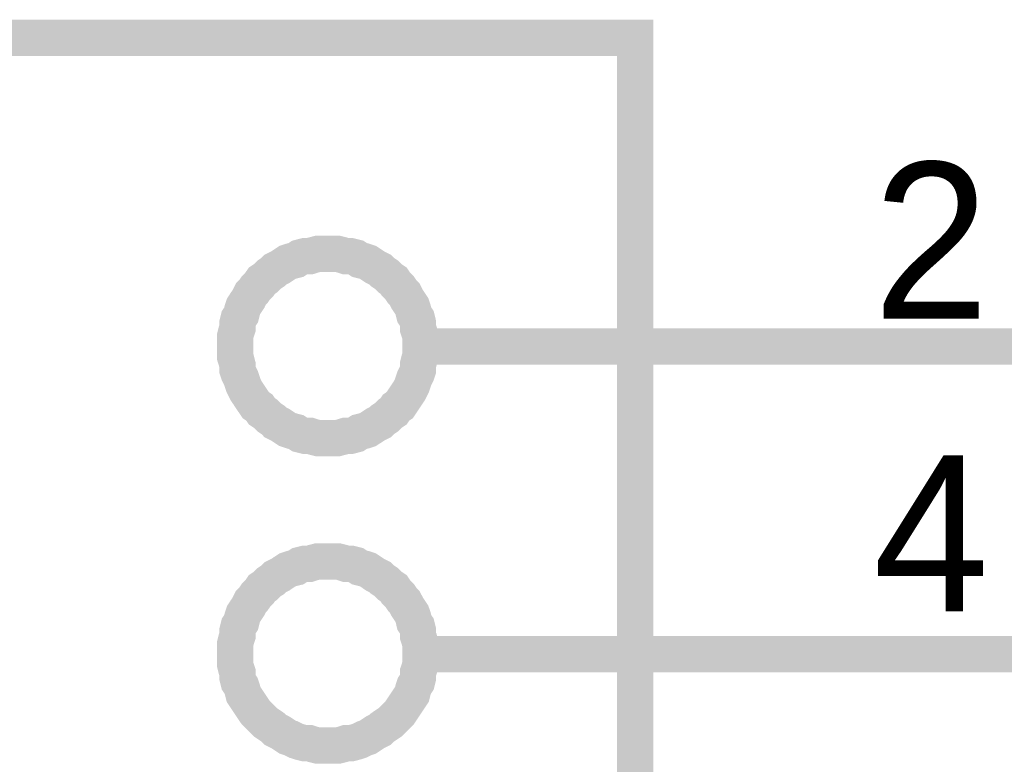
# Model space of a CAD drawing. Header units: inches. Extents: x 0 to 17, y 0 to 11.
# Tile 26 of 37: x 5.85 to 6.17, y 8.064 to 8.306. Entities that reach past the tile are written whole.
import ezdxf

# ---------------------------------------------------------------- set-up
doc = ezdxf.new("R2010")
doc.units = ezdxf.units.IN
doc.header["$MEASUREMENT"] = 0
doc.layers.add('Sheet', color=255, linetype='Continuous')

msp = doc.modelspace()

# ---------------------------------------------------------------- linework, layer by layer
at = {"layer": 'Sheet'}
for points in [[(5.65028, 8.29996, 0.0118, 0.0118, 0), (6.0503, 8.29996, 0.0118, 0.0118, 0), (6.0503, 6.99989, 0.0118, 0.0118, 0), (5.65028, 6.99989, 0.0118, 0.0118, 0), (5.65028, 8.29996, 0.0118, 0.0118, 0)], [(5.65028, 8.29996, 0.0039, 0.0039, 0), (5.65028, 6.99989, 0.0039, 0.0039, 0), (6.0503, 6.99989, 0.0039, 0.0039, 0), (6.0503, 8.29996, 0.0039, 0.0039, 0), (5.65028, 8.29996, 0.0039, 0.0039, 0), (5.65028, 8.29996, 0.0039, 0.0039, 0)]]:
    msp.add_lwpolyline(points, format="xyseb", close=True, dxfattribs=at)
for points in [[(5.92027, 8.19965, 0.0118, 0.0118, 0), (5.92027, 8.20123, 0.0118, 0.0118, 0), (5.92027, 8.20282, 0.0118, 0.0118, 0), (5.92066, 8.2044, 0.0118, 0.0118, 0), (5.92106, 8.20559, 0.0118, 0.0118, 0), (5.92106, 8.20718, 0.0118, 0.0118, 0), (5.92146, 8.20877, 0.0118, 0.0118, 0), (5.92225, 8.20996, 0.0118, 0.0118, 0), (5.92264, 8.21154, 0.0118, 0.0118, 0), (5.92304, 8.21273, 0.0118, 0.0118, 0), (5.92383, 8.21392, 0.0118, 0.0118, 0), (5.92463, 8.21511, 0.0118, 0.0118, 0), (5.92542, 8.2167, 0.0118, 0.0118, 0), (5.92621, 8.21749, 0.0118, 0.0118, 0), (5.92701, 8.21868, 0.0118, 0.0118, 0), (5.92819, 8.21987, 0.0118, 0.0118, 0), (5.92899, 8.22106, 0.0118, 0.0118, 0), (5.93018, 8.22185, 0.0118, 0.0118, 0), (5.93137, 8.22304, 0.0118, 0.0118, 0), (5.93256, 8.22383, 0.0118, 0.0118, 0), (5.93335, 8.22463, 0.0118, 0.0118, 0), (5.93493, 8.22542, 0.0118, 0.0118, 0), (5.93612, 8.22621, 0.0118, 0.0118, 0), (5.93731, 8.227, 0.0118, 0.0118, 0), (5.9385, 8.2274, 0.0118, 0.0118, 0), (5.94009, 8.2278, 0.0118, 0.0118, 0), (5.94128, 8.22859, 0.0118, 0.0118, 0), (5.94286, 8.22899, 0.0118, 0.0118, 0), (5.94445, 8.22899, 0.0118, 0.0118, 0), (5.94564, 8.22938, 0.0118, 0.0118, 0), (5.94722, 8.22978, 0.0118, 0.0118, 0), (5.94881, 8.22978, 0.0118, 0.0118, 0), (5.9504, 8.22978, 0.0118, 0.0118, 0)], [(5.9504, 8.22978, 0.0118, 0.0118, 0), (5.9504, 8.22978, 0.0118, 0.0118, 0)], [(5.9504, 8.22978, 0.0118, 0.0118, 0), (5.95198, 8.22978, 0.0118, 0.0118, 0), (5.95357, 8.22978, 0.0118, 0.0118, 0), (5.95515, 8.22938, 0.0118, 0.0118, 0), (5.95634, 8.22899, 0.0118, 0.0118, 0), (5.95793, 8.22899, 0.0118, 0.0118, 0), (5.95951, 8.22859, 0.0118, 0.0118, 0), (5.9607, 8.2278, 0.0118, 0.0118, 0), (5.96229, 8.2274, 0.0118, 0.0118, 0), (5.96348, 8.227, 0.0118, 0.0118, 0), (5.96467, 8.22621, 0.0118, 0.0118, 0), (5.96586, 8.22542, 0.0118, 0.0118, 0), (5.96744, 8.22463, 0.0118, 0.0118, 0), (5.96824, 8.22383, 0.0118, 0.0118, 0), (5.96943, 8.22304, 0.0118, 0.0118, 0), (5.97062, 8.22185, 0.0118, 0.0118, 0), (5.97181, 8.22106, 0.0118, 0.0118, 0), (5.9726, 8.21987, 0.0118, 0.0118, 0), (5.97379, 8.21868, 0.0118, 0.0118, 0), (5.97458, 8.21749, 0.0118, 0.0118, 0), (5.97537, 8.2167, 0.0118, 0.0118, 0), (5.97617, 8.21511, 0.0118, 0.0118, 0), (5.97696, 8.21392, 0.0118, 0.0118, 0), (5.97775, 8.21273, 0.0118, 0.0118, 0), (5.97815, 8.21154, 0.0118, 0.0118, 0), (5.97854, 8.20996, 0.0118, 0.0118, 0), (5.97934, 8.20877, 0.0118, 0.0118, 0), (5.97973, 8.20718, 0.0118, 0.0118, 0), (5.97973, 8.20559, 0.0118, 0.0118, 0), (5.98013, 8.2044, 0.0118, 0.0118, 0), (5.98053, 8.20282, 0.0118, 0.0118, 0), (5.98053, 8.20123, 0.0118, 0.0118, 0), (5.98053, 8.19965, 0.0118, 0.0118, 0)], [(5.92027, 8.19965, 0.0039, 0.0039, 0), (5.92027, 8.20123, 0.0039, 0.0039, 0), (5.92027, 8.20282, 0.0039, 0.0039, 0), (5.92066, 8.2044, 0.0039, 0.0039, 0), (5.92106, 8.20559, 0.0039, 0.0039, 0), (5.92106, 8.20718, 0.0039, 0.0039, 0), (5.92146, 8.20877, 0.0039, 0.0039, 0), (5.92225, 8.20996, 0.0039, 0.0039, 0), (5.92264, 8.21154, 0.0039, 0.0039, 0), (5.92304, 8.21273, 0.0039, 0.0039, 0), (5.92383, 8.21392, 0.0039, 0.0039, 0), (5.92463, 8.21511, 0.0039, 0.0039, 0), (5.92542, 8.2167, 0.0039, 0.0039, 0), (5.92621, 8.21749, 0.0039, 0.0039, 0), (5.92701, 8.21868, 0.0039, 0.0039, 0), (5.92819, 8.21987, 0.0039, 0.0039, 0), (5.92899, 8.22106, 0.0039, 0.0039, 0), (5.93018, 8.22185, 0.0039, 0.0039, 0), (5.93137, 8.22304, 0.0039, 0.0039, 0), (5.93256, 8.22383, 0.0039, 0.0039, 0), (5.93335, 8.22463, 0.0039, 0.0039, 0), (5.93493, 8.22542, 0.0039, 0.0039, 0), (5.93612, 8.22621, 0.0039, 0.0039, 0), (5.93731, 8.227, 0.0039, 0.0039, 0), (5.9385, 8.2274, 0.0039, 0.0039, 0), (5.94009, 8.2278, 0.0039, 0.0039, 0), (5.94128, 8.22859, 0.0039, 0.0039, 0), (5.94286, 8.22899, 0.0039, 0.0039, 0), (5.94445, 8.22899, 0.0039, 0.0039, 0), (5.94564, 8.22938, 0.0039, 0.0039, 0), (5.94722, 8.22978, 0.0039, 0.0039, 0), (5.94881, 8.22978, 0.0039, 0.0039, 0), (5.9504, 8.22978, 0.0039, 0.0039, 0)], [(5.9504, 8.22978, 0.0039, 0.0039, 0), (5.9504, 8.22978, 0.0039, 0.0039, 0)], [(5.9504, 8.22978, 0.0039, 0.0039, 0), (5.95198, 8.22978, 0.0039, 0.0039, 0), (5.95357, 8.22978, 0.0039, 0.0039, 0), (5.95515, 8.22938, 0.0039, 0.0039, 0), (5.95634, 8.22899, 0.0039, 0.0039, 0), (5.95793, 8.22899, 0.0039, 0.0039, 0), (5.95951, 8.22859, 0.0039, 0.0039, 0), (5.9607, 8.2278, 0.0039, 0.0039, 0), (5.96229, 8.2274, 0.0039, 0.0039, 0), (5.96348, 8.227, 0.0039, 0.0039, 0), (5.96467, 8.22621, 0.0039, 0.0039, 0), (5.96586, 8.22542, 0.0039, 0.0039, 0), (5.96744, 8.22463, 0.0039, 0.0039, 0), (5.96824, 8.22383, 0.0039, 0.0039, 0), (5.96943, 8.22304, 0.0039, 0.0039, 0), (5.97062, 8.22185, 0.0039, 0.0039, 0), (5.97181, 8.22106, 0.0039, 0.0039, 0), (5.9726, 8.21987, 0.0039, 0.0039, 0), (5.97379, 8.21868, 0.0039, 0.0039, 0), (5.97458, 8.21749, 0.0039, 0.0039, 0), (5.97537, 8.2167, 0.0039, 0.0039, 0), (5.97617, 8.21511, 0.0039, 0.0039, 0), (5.97696, 8.21392, 0.0039, 0.0039, 0), (5.97775, 8.21273, 0.0039, 0.0039, 0), (5.97815, 8.21154, 0.0039, 0.0039, 0), (5.97854, 8.20996, 0.0039, 0.0039, 0), (5.97934, 8.20877, 0.0039, 0.0039, 0), (5.97973, 8.20718, 0.0039, 0.0039, 0), (5.97973, 8.20559, 0.0039, 0.0039, 0), (5.98013, 8.2044, 0.0039, 0.0039, 0), (5.98053, 8.20282, 0.0039, 0.0039, 0), (5.98053, 8.20123, 0.0039, 0.0039, 0), (5.98053, 8.19965, 0.0039, 0.0039, 0)], [(5.9504, 8.16991, 0.0118, 0.0118, 0), (5.94881, 8.16991, 0.0118, 0.0118, 0), (5.94722, 8.16991, 0.0118, 0.0118, 0), (5.94564, 8.17031, 0.0118, 0.0118, 0), (5.94445, 8.1707, 0.0118, 0.0118, 0), (5.94286, 8.1707, 0.0118, 0.0118, 0), (5.94128, 8.1711, 0.0118, 0.0118, 0), (5.94009, 8.17189, 0.0118, 0.0118, 0), (5.9385, 8.17229, 0.0118, 0.0118, 0), (5.93731, 8.17269, 0.0118, 0.0118, 0), (5.93612, 8.17348, 0.0118, 0.0118, 0), (5.93493, 8.17427, 0.0118, 0.0118, 0), (5.93335, 8.17506, 0.0118, 0.0118, 0), (5.93256, 8.17586, 0.0118, 0.0118, 0), (5.93137, 8.17665, 0.0118, 0.0118, 0), (5.93018, 8.17784, 0.0118, 0.0118, 0), (5.92899, 8.17863, 0.0118, 0.0118, 0), (5.92819, 8.17982, 0.0118, 0.0118, 0), (5.92701, 8.18062, 0.0118, 0.0118, 0), (5.92621, 8.18181, 0.0118, 0.0118, 0), (5.92542, 8.18299, 0.0118, 0.0118, 0), (5.92463, 8.18418, 0.0118, 0.0118, 0), (5.92383, 8.18537, 0.0118, 0.0118, 0), (5.92304, 8.18696, 0.0118, 0.0118, 0), (5.92264, 8.18815, 0.0118, 0.0118, 0), (5.92225, 8.18934, 0.0118, 0.0118, 0), (5.92146, 8.19092, 0.0118, 0.0118, 0), (5.92106, 8.19211, 0.0118, 0.0118, 0), (5.92106, 8.1937, 0.0118, 0.0118, 0), (5.92066, 8.19529, 0.0118, 0.0118, 0), (5.92027, 8.19647, 0.0118, 0.0118, 0), (5.92027, 8.19806, 0.0118, 0.0118, 0), (5.92027, 8.19965, 0.0118, 0.0118, 0)], [(5.92027, 8.19965, 0.0118, 0.0118, 0), (5.92027, 8.19965, 0.0118, 0.0118, 0)], [(5.98053, 8.19965, 0.0118, 0.0118, 0), (5.98053, 8.19806, 0.0118, 0.0118, 0), (5.98053, 8.19647, 0.0118, 0.0118, 0), (5.98013, 8.19529, 0.0118, 0.0118, 0), (5.97973, 8.1937, 0.0118, 0.0118, 0), (5.97973, 8.19211, 0.0118, 0.0118, 0), (5.97934, 8.19092, 0.0118, 0.0118, 0), (5.97854, 8.18934, 0.0118, 0.0118, 0), (5.97815, 8.18815, 0.0118, 0.0118, 0), (5.97775, 8.18696, 0.0118, 0.0118, 0), (5.97696, 8.18537, 0.0118, 0.0118, 0), (5.97617, 8.18418, 0.0118, 0.0118, 0), (5.97537, 8.18299, 0.0118, 0.0118, 0), (5.97458, 8.18181, 0.0118, 0.0118, 0), (5.97379, 8.18062, 0.0118, 0.0118, 0), (5.9726, 8.17982, 0.0118, 0.0118, 0), (5.97181, 8.17863, 0.0118, 0.0118, 0), (5.97062, 8.17784, 0.0118, 0.0118, 0), (5.96943, 8.17665, 0.0118, 0.0118, 0), (5.96824, 8.17586, 0.0118, 0.0118, 0), (5.96744, 8.17506, 0.0118, 0.0118, 0), (5.96586, 8.17427, 0.0118, 0.0118, 0), (5.96467, 8.17348, 0.0118, 0.0118, 0), (5.96348, 8.17269, 0.0118, 0.0118, 0), (5.96229, 8.17229, 0.0118, 0.0118, 0), (5.9607, 8.17189, 0.0118, 0.0118, 0), (5.95951, 8.1711, 0.0118, 0.0118, 0), (5.95793, 8.1707, 0.0118, 0.0118, 0), (5.95634, 8.1707, 0.0118, 0.0118, 0), (5.95515, 8.17031, 0.0118, 0.0118, 0), (5.95357, 8.16991, 0.0118, 0.0118, 0), (5.95198, 8.16991, 0.0118, 0.0118, 0), (5.9504, 8.16991, 0.0118, 0.0118, 0)], [(5.98053, 8.19965, 0.0118, 0.0118, 0), (5.98053, 8.19965, 0.0118, 0.0118, 0), (5.98053, 8.19965, 0.0118, 0.0118, 0), (5.98053, 8.19965, 0.0118, 0.0118, 0), (5.98053, 8.19965, 0.0118, 0.0118, 0), (5.98053, 8.19965, 0.0118, 0.0118, 0), (5.98053, 8.19965, 0.0118, 0.0118, 0), (5.98053, 8.19965, 0.0118, 0.0118, 0), (5.98053, 8.19965, 0.0118, 0.0118, 0), (5.98053, 8.19965, 0.0118, 0.0118, 0), (5.98053, 8.19965, 0.0118, 0.0118, 0), (5.98053, 8.19965, 0.0118, 0.0118, 0), (5.98053, 8.19965, 0.0118, 0.0118, 0), (5.98053, 8.19965, 0.0118, 0.0118, 0), (5.98053, 8.19965, 0.0118, 0.0118, 0), (5.98053, 8.19965, 0.0118, 0.0118, 0), (5.98053, 8.19965, 0.0118, 0.0118, 0), (5.98053, 8.19965, 0.0118, 0.0118, 0), (5.98053, 8.19965, 0.0118, 0.0118, 0), (5.98053, 8.19965, 0.0118, 0.0118, 0), (5.98053, 8.19965, 0.0118, 0.0118, 0), (5.98053, 8.19965, 0.0118, 0.0118, 0), (5.98053, 8.19965, 0.0118, 0.0118, 0), (5.98053, 8.19965, 0.0118, 0.0118, 0), (5.98053, 8.19965, 0.0118, 0.0118, 0), (5.98053, 8.19965, 0.0118, 0.0118, 0), (5.98053, 8.19965, 0.0118, 0.0118, 0), (5.98053, 8.19965, 0.0118, 0.0118, 0), (5.98053, 8.19965, 0.0118, 0.0118, 0), (5.98053, 8.19965, 0.0118, 0.0118, 0), (5.98053, 8.19965, 0.0118, 0.0118, 0), (5.98053, 8.19965, 0.0118, 0.0118, 0), (5.98053, 8.19965, 0.0118, 0.0118, 0)], [(5.98053, 8.19965, 0.0118, 0.0118, 0), (5.98053, 8.19965, 0.0118, 0.0118, 0)], [(6.0503, 8.19965, 0.0118, 0.0118, 0), (5.98053, 8.19965, 0.0118, 0.0118, 0)], [(6.0503, 8.19965, 0.0118, 0.0118, 0), (6.25051, 8.19965, 0.0118, 0.0118, 0)], [(5.9504, 8.16991, 0.0039, 0.0039, 0), (5.94881, 8.16991, 0.0039, 0.0039, 0), (5.94722, 8.16991, 0.0039, 0.0039, 0), (5.94564, 8.17031, 0.0039, 0.0039, 0), (5.94445, 8.1707, 0.0039, 0.0039, 0), (5.94286, 8.1707, 0.0039, 0.0039, 0), (5.94128, 8.1711, 0.0039, 0.0039, 0), (5.94009, 8.17189, 0.0039, 0.0039, 0), (5.9385, 8.17229, 0.0039, 0.0039, 0), (5.93731, 8.17269, 0.0039, 0.0039, 0), (5.93612, 8.17348, 0.0039, 0.0039, 0), (5.93493, 8.17427, 0.0039, 0.0039, 0), (5.93335, 8.17506, 0.0039, 0.0039, 0), (5.93256, 8.17586, 0.0039, 0.0039, 0), (5.93137, 8.17665, 0.0039, 0.0039, 0), (5.93018, 8.17784, 0.0039, 0.0039, 0), (5.92899, 8.17863, 0.0039, 0.0039, 0), (5.92819, 8.17982, 0.0039, 0.0039, 0), (5.92701, 8.18062, 0.0039, 0.0039, 0), (5.92621, 8.18181, 0.0039, 0.0039, 0), (5.92542, 8.18299, 0.0039, 0.0039, 0), (5.92463, 8.18418, 0.0039, 0.0039, 0), (5.92383, 8.18537, 0.0039, 0.0039, 0), (5.92304, 8.18696, 0.0039, 0.0039, 0), (5.92264, 8.18815, 0.0039, 0.0039, 0), (5.92225, 8.18934, 0.0039, 0.0039, 0), (5.92146, 8.19092, 0.0039, 0.0039, 0), (5.92106, 8.19211, 0.0039, 0.0039, 0), (5.92106, 8.1937, 0.0039, 0.0039, 0), (5.92066, 8.19529, 0.0039, 0.0039, 0), (5.92027, 8.19647, 0.0039, 0.0039, 0), (5.92027, 8.19806, 0.0039, 0.0039, 0), (5.92027, 8.19965, 0.0039, 0.0039, 0)], [(5.92027, 8.19965, 0.0039, 0.0039, 0), (5.92027, 8.19965, 0.0039, 0.0039, 0)], [(5.98053, 8.19965, 0.0039, 0.0039, 0), (5.98053, 8.19806, 0.0039, 0.0039, 0), (5.98053, 8.19647, 0.0039, 0.0039, 0), (5.98013, 8.19529, 0.0039, 0.0039, 0), (5.97973, 8.1937, 0.0039, 0.0039, 0), (5.97973, 8.19211, 0.0039, 0.0039, 0), (5.97934, 8.19092, 0.0039, 0.0039, 0), (5.97854, 8.18934, 0.0039, 0.0039, 0), (5.97815, 8.18815, 0.0039, 0.0039, 0), (5.97775, 8.18696, 0.0039, 0.0039, 0), (5.97696, 8.18537, 0.0039, 0.0039, 0), (5.97617, 8.18418, 0.0039, 0.0039, 0), (5.97537, 8.18299, 0.0039, 0.0039, 0), (5.97458, 8.18181, 0.0039, 0.0039, 0), (5.97379, 8.18062, 0.0039, 0.0039, 0), (5.9726, 8.17982, 0.0039, 0.0039, 0), (5.97181, 8.17863, 0.0039, 0.0039, 0), (5.97062, 8.17784, 0.0039, 0.0039, 0), (5.96943, 8.17665, 0.0039, 0.0039, 0), (5.96824, 8.17586, 0.0039, 0.0039, 0), (5.96744, 8.17506, 0.0039, 0.0039, 0), (5.96586, 8.17427, 0.0039, 0.0039, 0), (5.96467, 8.17348, 0.0039, 0.0039, 0), (5.96348, 8.17269, 0.0039, 0.0039, 0), (5.96229, 8.17229, 0.0039, 0.0039, 0), (5.9607, 8.17189, 0.0039, 0.0039, 0), (5.95951, 8.1711, 0.0039, 0.0039, 0), (5.95793, 8.1707, 0.0039, 0.0039, 0), (5.95634, 8.1707, 0.0039, 0.0039, 0), (5.95515, 8.17031, 0.0039, 0.0039, 0), (5.95357, 8.16991, 0.0039, 0.0039, 0), (5.95198, 8.16991, 0.0039, 0.0039, 0), (5.9504, 8.16991, 0.0039, 0.0039, 0)], [(5.98053, 8.19965, 0.0039, 0.0039, 0), (5.98053, 8.19965, 0.0039, 0.0039, 0), (5.98053, 8.19965, 0.0039, 0.0039, 0), (5.98053, 8.19965, 0.0039, 0.0039, 0), (5.98053, 8.19965, 0.0039, 0.0039, 0), (5.98053, 8.19965, 0.0039, 0.0039, 0), (5.98053, 8.19965, 0.0039, 0.0039, 0), (5.98053, 8.19965, 0.0039, 0.0039, 0), (5.98053, 8.19965, 0.0039, 0.0039, 0), (5.98053, 8.19965, 0.0039, 0.0039, 0), (5.98053, 8.19965, 0.0039, 0.0039, 0), (5.98053, 8.19965, 0.0039, 0.0039, 0), (5.98053, 8.19965, 0.0039, 0.0039, 0), (5.98053, 8.19965, 0.0039, 0.0039, 0), (5.98053, 8.19965, 0.0039, 0.0039, 0), (5.98053, 8.19965, 0.0039, 0.0039, 0), (5.98053, 8.19965, 0.0039, 0.0039, 0), (5.98053, 8.19965, 0.0039, 0.0039, 0), (5.98053, 8.19965, 0.0039, 0.0039, 0), (5.98053, 8.19965, 0.0039, 0.0039, 0), (5.98053, 8.19965, 0.0039, 0.0039, 0), (5.98053, 8.19965, 0.0039, 0.0039, 0), (5.98053, 8.19965, 0.0039, 0.0039, 0), (5.98053, 8.19965, 0.0039, 0.0039, 0), (5.98053, 8.19965, 0.0039, 0.0039, 0), (5.98053, 8.19965, 0.0039, 0.0039, 0), (5.98053, 8.19965, 0.0039, 0.0039, 0), (5.98053, 8.19965, 0.0039, 0.0039, 0), (5.98053, 8.19965, 0.0039, 0.0039, 0), (5.98053, 8.19965, 0.0039, 0.0039, 0), (5.98053, 8.19965, 0.0039, 0.0039, 0), (5.98053, 8.19965, 0.0039, 0.0039, 0), (5.98053, 8.19965, 0.0039, 0.0039, 0)], [(5.98053, 8.19965, 0.0039, 0.0039, 0), (5.98053, 8.19965, 0.0039, 0.0039, 0)], [(5.92027, 8.09973, 0.0118, 0.0118, 0), (5.92027, 8.10132, 0.0118, 0.0118, 0), (5.92027, 8.10291, 0.0118, 0.0118, 0), (5.92066, 8.10449, 0.0118, 0.0118, 0), (5.92106, 8.10568, 0.0118, 0.0118, 0), (5.92106, 8.10727, 0.0118, 0.0118, 0), (5.92146, 8.10885, 0.0118, 0.0118, 0), (5.92225, 8.11004, 0.0118, 0.0118, 0), (5.92264, 8.11163, 0.0118, 0.0118, 0), (5.92304, 8.11282, 0.0118, 0.0118, 0), (5.92383, 8.11401, 0.0118, 0.0118, 0), (5.92463, 8.1152, 0.0118, 0.0118, 0), (5.92542, 8.11678, 0.0118, 0.0118, 0), (5.92621, 8.11757, 0.0118, 0.0118, 0), (5.92701, 8.11876, 0.0118, 0.0118, 0), (5.92819, 8.11995, 0.0118, 0.0118, 0), (5.92899, 8.12114, 0.0118, 0.0118, 0), (5.93018, 8.12194, 0.0118, 0.0118, 0), (5.93137, 8.12313, 0.0118, 0.0118, 0), (5.93256, 8.12392, 0.0118, 0.0118, 0), (5.93335, 8.12471, 0.0118, 0.0118, 0), (5.93493, 8.1255, 0.0118, 0.0118, 0), (5.93612, 8.1263, 0.0118, 0.0118, 0), (5.93731, 8.12709, 0.0118, 0.0118, 0), (5.9385, 8.12749, 0.0118, 0.0118, 0), (5.94009, 8.12788, 0.0118, 0.0118, 0), (5.94128, 8.12868, 0.0118, 0.0118, 0), (5.94286, 8.12907, 0.0118, 0.0118, 0), (5.94445, 8.12907, 0.0118, 0.0118, 0), (5.94564, 8.12947, 0.0118, 0.0118, 0), (5.94722, 8.12987, 0.0118, 0.0118, 0), (5.94881, 8.12987, 0.0118, 0.0118, 0), (5.9504, 8.12987, 0.0118, 0.0118, 0)], [(5.9504, 8.12987, 0.0118, 0.0118, 0), (5.9504, 8.12987, 0.0118, 0.0118, 0)], [(5.9504, 8.12987, 0.0118, 0.0118, 0), (5.95198, 8.12987, 0.0118, 0.0118, 0), (5.95357, 8.12987, 0.0118, 0.0118, 0), (5.95515, 8.12947, 0.0118, 0.0118, 0), (5.95634, 8.12907, 0.0118, 0.0118, 0), (5.95793, 8.12907, 0.0118, 0.0118, 0), (5.95951, 8.12868, 0.0118, 0.0118, 0), (5.9607, 8.12788, 0.0118, 0.0118, 0), (5.96229, 8.12749, 0.0118, 0.0118, 0), (5.96348, 8.12709, 0.0118, 0.0118, 0), (5.96467, 8.1263, 0.0118, 0.0118, 0), (5.96586, 8.1255, 0.0118, 0.0118, 0), (5.96744, 8.12471, 0.0118, 0.0118, 0), (5.96824, 8.12392, 0.0118, 0.0118, 0), (5.96943, 8.12313, 0.0118, 0.0118, 0), (5.97062, 8.12194, 0.0118, 0.0118, 0), (5.97181, 8.12114, 0.0118, 0.0118, 0), (5.9726, 8.11995, 0.0118, 0.0118, 0), (5.97379, 8.11876, 0.0118, 0.0118, 0), (5.97458, 8.11757, 0.0118, 0.0118, 0), (5.97537, 8.11678, 0.0118, 0.0118, 0), (5.97617, 8.1152, 0.0118, 0.0118, 0), (5.97696, 8.11401, 0.0118, 0.0118, 0), (5.97775, 8.11282, 0.0118, 0.0118, 0), (5.97815, 8.11163, 0.0118, 0.0118, 0), (5.97854, 8.11004, 0.0118, 0.0118, 0), (5.97934, 8.10885, 0.0118, 0.0118, 0), (5.97973, 8.10727, 0.0118, 0.0118, 0), (5.97973, 8.10568, 0.0118, 0.0118, 0), (5.98013, 8.10449, 0.0118, 0.0118, 0), (5.98053, 8.10291, 0.0118, 0.0118, 0), (5.98053, 8.10132, 0.0118, 0.0118, 0), (5.98053, 8.09973, 0.0118, 0.0118, 0)], [(5.92027, 8.09973, 0.0039, 0.0039, 0), (5.92027, 8.10132, 0.0039, 0.0039, 0), (5.92027, 8.10291, 0.0039, 0.0039, 0), (5.92066, 8.10449, 0.0039, 0.0039, 0), (5.92106, 8.10568, 0.0039, 0.0039, 0), (5.92106, 8.10727, 0.0039, 0.0039, 0), (5.92146, 8.10885, 0.0039, 0.0039, 0), (5.92225, 8.11004, 0.0039, 0.0039, 0), (5.92264, 8.11163, 0.0039, 0.0039, 0), (5.92304, 8.11282, 0.0039, 0.0039, 0), (5.92383, 8.11401, 0.0039, 0.0039, 0), (5.92463, 8.1152, 0.0039, 0.0039, 0), (5.92542, 8.11678, 0.0039, 0.0039, 0), (5.92621, 8.11757, 0.0039, 0.0039, 0), (5.92701, 8.11876, 0.0039, 0.0039, 0), (5.92819, 8.11995, 0.0039, 0.0039, 0), (5.92899, 8.12114, 0.0039, 0.0039, 0), (5.93018, 8.12194, 0.0039, 0.0039, 0), (5.93137, 8.12313, 0.0039, 0.0039, 0), (5.93256, 8.12392, 0.0039, 0.0039, 0), (5.93335, 8.12471, 0.0039, 0.0039, 0), (5.93493, 8.1255, 0.0039, 0.0039, 0), (5.93612, 8.1263, 0.0039, 0.0039, 0), (5.93731, 8.12709, 0.0039, 0.0039, 0), (5.9385, 8.12749, 0.0039, 0.0039, 0), (5.94009, 8.12788, 0.0039, 0.0039, 0), (5.94128, 8.12868, 0.0039, 0.0039, 0), (5.94286, 8.12907, 0.0039, 0.0039, 0), (5.94445, 8.12907, 0.0039, 0.0039, 0), (5.94564, 8.12947, 0.0039, 0.0039, 0), (5.94722, 8.12987, 0.0039, 0.0039, 0), (5.94881, 8.12987, 0.0039, 0.0039, 0), (5.9504, 8.12987, 0.0039, 0.0039, 0)], [(5.9504, 8.12987, 0.0039, 0.0039, 0), (5.9504, 8.12987, 0.0039, 0.0039, 0)], [(5.9504, 8.12987, 0.0039, 0.0039, 0), (5.95198, 8.12987, 0.0039, 0.0039, 0), (5.95357, 8.12987, 0.0039, 0.0039, 0), (5.95515, 8.12947, 0.0039, 0.0039, 0), (5.95634, 8.12907, 0.0039, 0.0039, 0), (5.95793, 8.12907, 0.0039, 0.0039, 0), (5.95951, 8.12868, 0.0039, 0.0039, 0), (5.9607, 8.12788, 0.0039, 0.0039, 0), (5.96229, 8.12749, 0.0039, 0.0039, 0), (5.96348, 8.12709, 0.0039, 0.0039, 0), (5.96467, 8.1263, 0.0039, 0.0039, 0), (5.96586, 8.1255, 0.0039, 0.0039, 0), (5.96744, 8.12471, 0.0039, 0.0039, 0), (5.96824, 8.12392, 0.0039, 0.0039, 0), (5.96943, 8.12313, 0.0039, 0.0039, 0), (5.97062, 8.12194, 0.0039, 0.0039, 0), (5.97181, 8.12114, 0.0039, 0.0039, 0), (5.9726, 8.11995, 0.0039, 0.0039, 0), (5.97379, 8.11876, 0.0039, 0.0039, 0), (5.97458, 8.11757, 0.0039, 0.0039, 0), (5.97537, 8.11678, 0.0039, 0.0039, 0), (5.97617, 8.1152, 0.0039, 0.0039, 0), (5.97696, 8.11401, 0.0039, 0.0039, 0), (5.97775, 8.11282, 0.0039, 0.0039, 0), (5.97815, 8.11163, 0.0039, 0.0039, 0), (5.97854, 8.11004, 0.0039, 0.0039, 0), (5.97934, 8.10885, 0.0039, 0.0039, 0), (5.97973, 8.10727, 0.0039, 0.0039, 0), (5.97973, 8.10568, 0.0039, 0.0039, 0), (5.98013, 8.10449, 0.0039, 0.0039, 0), (5.98053, 8.10291, 0.0039, 0.0039, 0), (5.98053, 8.10132, 0.0039, 0.0039, 0), (5.98053, 8.09973, 0.0039, 0.0039, 0)], [(5.9504, 8.07, 0.0118, 0.0118, 0), (5.94881, 8.07, 0.0118, 0.0118, 0), (5.94722, 8.07, 0.0118, 0.0118, 0), (5.94564, 8.07039, 0.0118, 0.0118, 0), (5.94445, 8.07079, 0.0118, 0.0118, 0), (5.94286, 8.07079, 0.0118, 0.0118, 0), (5.94128, 8.07119, 0.0118, 0.0118, 0), (5.94009, 8.07158, 0.0118, 0.0118, 0), (5.9385, 8.07238, 0.0118, 0.0118, 0), (5.93731, 8.07277, 0.0118, 0.0118, 0), (5.93612, 8.07357, 0.0118, 0.0118, 0), (5.93493, 8.07436, 0.0118, 0.0118, 0), (5.93335, 8.07515, 0.0118, 0.0118, 0), (5.93256, 8.07594, 0.0118, 0.0118, 0), (5.93137, 8.07674, 0.0118, 0.0118, 0), (5.93018, 8.07753, 0.0118, 0.0118, 0), (5.92899, 8.07872, 0.0118, 0.0118, 0), (5.92819, 8.07951, 0.0118, 0.0118, 0), (5.92701, 8.0807, 0.0118, 0.0118, 0), (5.92621, 8.08189, 0.0118, 0.0118, 0), (5.92542, 8.08308, 0.0118, 0.0118, 0), (5.92463, 8.08427, 0.0118, 0.0118, 0), (5.92383, 8.08546, 0.0118, 0.0118, 0), (5.92304, 8.08665, 0.0118, 0.0118, 0), (5.92264, 8.08824, 0.0118, 0.0118, 0), (5.92225, 8.08942, 0.0118, 0.0118, 0), (5.92146, 8.09061, 0.0118, 0.0118, 0), (5.92106, 8.0922, 0.0118, 0.0118, 0), (5.92106, 8.09379, 0.0118, 0.0118, 0), (5.92066, 8.09498, 0.0118, 0.0118, 0), (5.92027, 8.09656, 0.0118, 0.0118, 0), (5.92027, 8.09815, 0.0118, 0.0118, 0), (5.92027, 8.09973, 0.0118, 0.0118, 0)], [(5.92027, 8.09973, 0.0118, 0.0118, 0), (5.92027, 8.09973, 0.0118, 0.0118, 0)], [(5.98053, 8.09973, 0.0118, 0.0118, 0), (5.98053, 8.09815, 0.0118, 0.0118, 0), (5.98053, 8.09656, 0.0118, 0.0118, 0), (5.98013, 8.09498, 0.0118, 0.0118, 0), (5.97973, 8.09379, 0.0118, 0.0118, 0), (5.97973, 8.0922, 0.0118, 0.0118, 0), (5.97934, 8.09061, 0.0118, 0.0118, 0), (5.97854, 8.08942, 0.0118, 0.0118, 0), (5.97815, 8.08824, 0.0118, 0.0118, 0), (5.97775, 8.08665, 0.0118, 0.0118, 0), (5.97696, 8.08546, 0.0118, 0.0118, 0), (5.97617, 8.08427, 0.0118, 0.0118, 0), (5.97537, 8.08308, 0.0118, 0.0118, 0), (5.97458, 8.08189, 0.0118, 0.0118, 0), (5.97379, 8.0807, 0.0118, 0.0118, 0), (5.9726, 8.07951, 0.0118, 0.0118, 0), (5.97181, 8.07872, 0.0118, 0.0118, 0), (5.97062, 8.07753, 0.0118, 0.0118, 0), (5.96943, 8.07674, 0.0118, 0.0118, 0), (5.96824, 8.07594, 0.0118, 0.0118, 0), (5.96744, 8.07515, 0.0118, 0.0118, 0), (5.96586, 8.07436, 0.0118, 0.0118, 0), (5.96467, 8.07357, 0.0118, 0.0118, 0), (5.96348, 8.07277, 0.0118, 0.0118, 0), (5.96229, 8.07238, 0.0118, 0.0118, 0), (5.9607, 8.07158, 0.0118, 0.0118, 0), (5.95951, 8.07119, 0.0118, 0.0118, 0), (5.95793, 8.07079, 0.0118, 0.0118, 0), (5.95634, 8.07079, 0.0118, 0.0118, 0), (5.95515, 8.07039, 0.0118, 0.0118, 0), (5.95357, 8.07, 0.0118, 0.0118, 0), (5.95198, 8.07, 0.0118, 0.0118, 0), (5.9504, 8.07, 0.0118, 0.0118, 0)], [(5.98053, 8.09973, 0.0118, 0.0118, 0), (5.98053, 8.09973, 0.0118, 0.0118, 0), (5.98053, 8.09973, 0.0118, 0.0118, 0), (5.98053, 8.09973, 0.0118, 0.0118, 0), (5.98053, 8.09973, 0.0118, 0.0118, 0), (5.98053, 8.09973, 0.0118, 0.0118, 0), (5.98053, 8.09973, 0.0118, 0.0118, 0), (5.98053, 8.09973, 0.0118, 0.0118, 0), (5.98053, 8.09973, 0.0118, 0.0118, 0), (5.98053, 8.09973, 0.0118, 0.0118, 0), (5.98053, 8.09973, 0.0118, 0.0118, 0), (5.98053, 8.09973, 0.0118, 0.0118, 0), (5.98053, 8.09973, 0.0118, 0.0118, 0), (5.98053, 8.09973, 0.0118, 0.0118, 0), (5.98053, 8.09973, 0.0118, 0.0118, 0), (5.98053, 8.09973, 0.0118, 0.0118, 0), (5.98053, 8.09973, 0.0118, 0.0118, 0), (5.98053, 8.09973, 0.0118, 0.0118, 0), (5.98053, 8.09973, 0.0118, 0.0118, 0), (5.98053, 8.09973, 0.0118, 0.0118, 0), (5.98053, 8.09973, 0.0118, 0.0118, 0), (5.98053, 8.09973, 0.0118, 0.0118, 0), (5.98053, 8.09973, 0.0118, 0.0118, 0), (5.98053, 8.09973, 0.0118, 0.0118, 0), (5.98053, 8.09973, 0.0118, 0.0118, 0), (5.98053, 8.09973, 0.0118, 0.0118, 0), (5.98053, 8.09973, 0.0118, 0.0118, 0), (5.98053, 8.09973, 0.0118, 0.0118, 0), (5.98053, 8.09973, 0.0118, 0.0118, 0), (5.98053, 8.09973, 0.0118, 0.0118, 0), (5.98053, 8.09973, 0.0118, 0.0118, 0), (5.98053, 8.09973, 0.0118, 0.0118, 0), (5.98053, 8.09973, 0.0118, 0.0118, 0)], [(5.98053, 8.09973, 0.0118, 0.0118, 0), (5.98053, 8.09973, 0.0118, 0.0118, 0)], [(6.0503, 8.09973, 0.0118, 0.0118, 0), (5.98053, 8.09973, 0.0118, 0.0118, 0)], [(6.0503, 8.09973, 0.0118, 0.0118, 0), (6.25051, 8.09973, 0.0118, 0.0118, 0)], [(5.9504, 8.07, 0.0039, 0.0039, 0), (5.94881, 8.07, 0.0039, 0.0039, 0), (5.94722, 8.07, 0.0039, 0.0039, 0), (5.94564, 8.07039, 0.0039, 0.0039, 0), (5.94445, 8.07079, 0.0039, 0.0039, 0), (5.94286, 8.07079, 0.0039, 0.0039, 0), (5.94128, 8.07119, 0.0039, 0.0039, 0), (5.94009, 8.07158, 0.0039, 0.0039, 0), (5.9385, 8.07238, 0.0039, 0.0039, 0), (5.93731, 8.07277, 0.0039, 0.0039, 0), (5.93612, 8.07357, 0.0039, 0.0039, 0), (5.93493, 8.07436, 0.0039, 0.0039, 0), (5.93335, 8.07515, 0.0039, 0.0039, 0), (5.93256, 8.07594, 0.0039, 0.0039, 0), (5.93137, 8.07674, 0.0039, 0.0039, 0), (5.93018, 8.07753, 0.0039, 0.0039, 0), (5.92899, 8.07872, 0.0039, 0.0039, 0), (5.92819, 8.07951, 0.0039, 0.0039, 0), (5.92701, 8.0807, 0.0039, 0.0039, 0), (5.92621, 8.08189, 0.0039, 0.0039, 0), (5.92542, 8.08308, 0.0039, 0.0039, 0), (5.92463, 8.08427, 0.0039, 0.0039, 0), (5.92383, 8.08546, 0.0039, 0.0039, 0), (5.92304, 8.08665, 0.0039, 0.0039, 0), (5.92264, 8.08824, 0.0039, 0.0039, 0), (5.92225, 8.08942, 0.0039, 0.0039, 0), (5.92146, 8.09061, 0.0039, 0.0039, 0), (5.92106, 8.0922, 0.0039, 0.0039, 0), (5.92106, 8.09379, 0.0039, 0.0039, 0), (5.92066, 8.09498, 0.0039, 0.0039, 0), (5.92027, 8.09656, 0.0039, 0.0039, 0), (5.92027, 8.09815, 0.0039, 0.0039, 0), (5.92027, 8.09973, 0.0039, 0.0039, 0)], [(5.92027, 8.09973, 0.0039, 0.0039, 0), (5.92027, 8.09973, 0.0039, 0.0039, 0)], [(5.98053, 8.09973, 0.0039, 0.0039, 0), (5.98053, 8.09815, 0.0039, 0.0039, 0), (5.98053, 8.09656, 0.0039, 0.0039, 0), (5.98013, 8.09498, 0.0039, 0.0039, 0), (5.97973, 8.09379, 0.0039, 0.0039, 0), (5.97973, 8.0922, 0.0039, 0.0039, 0), (5.97934, 8.09061, 0.0039, 0.0039, 0), (5.97854, 8.08942, 0.0039, 0.0039, 0), (5.97815, 8.08824, 0.0039, 0.0039, 0), (5.97775, 8.08665, 0.0039, 0.0039, 0), (5.97696, 8.08546, 0.0039, 0.0039, 0), (5.97617, 8.08427, 0.0039, 0.0039, 0), (5.97537, 8.08308, 0.0039, 0.0039, 0), (5.97458, 8.08189, 0.0039, 0.0039, 0), (5.97379, 8.0807, 0.0039, 0.0039, 0), (5.9726, 8.07951, 0.0039, 0.0039, 0), (5.97181, 8.07872, 0.0039, 0.0039, 0), (5.97062, 8.07753, 0.0039, 0.0039, 0), (5.96943, 8.07674, 0.0039, 0.0039, 0), (5.96824, 8.07594, 0.0039, 0.0039, 0), (5.96744, 8.07515, 0.0039, 0.0039, 0), (5.96586, 8.07436, 0.0039, 0.0039, 0), (5.96467, 8.07357, 0.0039, 0.0039, 0), (5.96348, 8.07277, 0.0039, 0.0039, 0), (5.96229, 8.07238, 0.0039, 0.0039, 0), (5.9607, 8.07158, 0.0039, 0.0039, 0), (5.95951, 8.07119, 0.0039, 0.0039, 0), (5.95793, 8.07079, 0.0039, 0.0039, 0), (5.95634, 8.07079, 0.0039, 0.0039, 0), (5.95515, 8.07039, 0.0039, 0.0039, 0), (5.95357, 8.07, 0.0039, 0.0039, 0), (5.95198, 8.07, 0.0039, 0.0039, 0), (5.9504, 8.07, 0.0039, 0.0039, 0)], [(5.98053, 8.09973, 0.0039, 0.0039, 0), (5.98053, 8.09973, 0.0039, 0.0039, 0), (5.98053, 8.09973, 0.0039, 0.0039, 0), (5.98053, 8.09973, 0.0039, 0.0039, 0), (5.98053, 8.09973, 0.0039, 0.0039, 0), (5.98053, 8.09973, 0.0039, 0.0039, 0), (5.98053, 8.09973, 0.0039, 0.0039, 0), (5.98053, 8.09973, 0.0039, 0.0039, 0), (5.98053, 8.09973, 0.0039, 0.0039, 0), (5.98053, 8.09973, 0.0039, 0.0039, 0), (5.98053, 8.09973, 0.0039, 0.0039, 0), (5.98053, 8.09973, 0.0039, 0.0039, 0), (5.98053, 8.09973, 0.0039, 0.0039, 0), (5.98053, 8.09973, 0.0039, 0.0039, 0), (5.98053, 8.09973, 0.0039, 0.0039, 0), (5.98053, 8.09973, 0.0039, 0.0039, 0), (5.98053, 8.09973, 0.0039, 0.0039, 0), (5.98053, 8.09973, 0.0039, 0.0039, 0), (5.98053, 8.09973, 0.0039, 0.0039, 0), (5.98053, 8.09973, 0.0039, 0.0039, 0), (5.98053, 8.09973, 0.0039, 0.0039, 0), (5.98053, 8.09973, 0.0039, 0.0039, 0), (5.98053, 8.09973, 0.0039, 0.0039, 0), (5.98053, 8.09973, 0.0039, 0.0039, 0), (5.98053, 8.09973, 0.0039, 0.0039, 0), (5.98053, 8.09973, 0.0039, 0.0039, 0), (5.98053, 8.09973, 0.0039, 0.0039, 0), (5.98053, 8.09973, 0.0039, 0.0039, 0), (5.98053, 8.09973, 0.0039, 0.0039, 0), (5.98053, 8.09973, 0.0039, 0.0039, 0), (5.98053, 8.09973, 0.0039, 0.0039, 0), (5.98053, 8.09973, 0.0039, 0.0039, 0), (5.98053, 8.09973, 0.0039, 0.0039, 0)], [(5.98053, 8.09973, 0.0039, 0.0039, 0), (5.98053, 8.09973, 0.0039, 0.0039, 0)]]:
    msp.add_lwpolyline(points, format="xyseb", dxfattribs=at)

# ---------------------------------------------------------------- texts
for s, p in [('2', (6.12761, 8.20877)), ('4', (6.12761, 8.11361))]:
    msp.add_text(s, height=0.05075, dxfattribs=at).set_placement(p)

doc.saveas('drawing.dxf')
